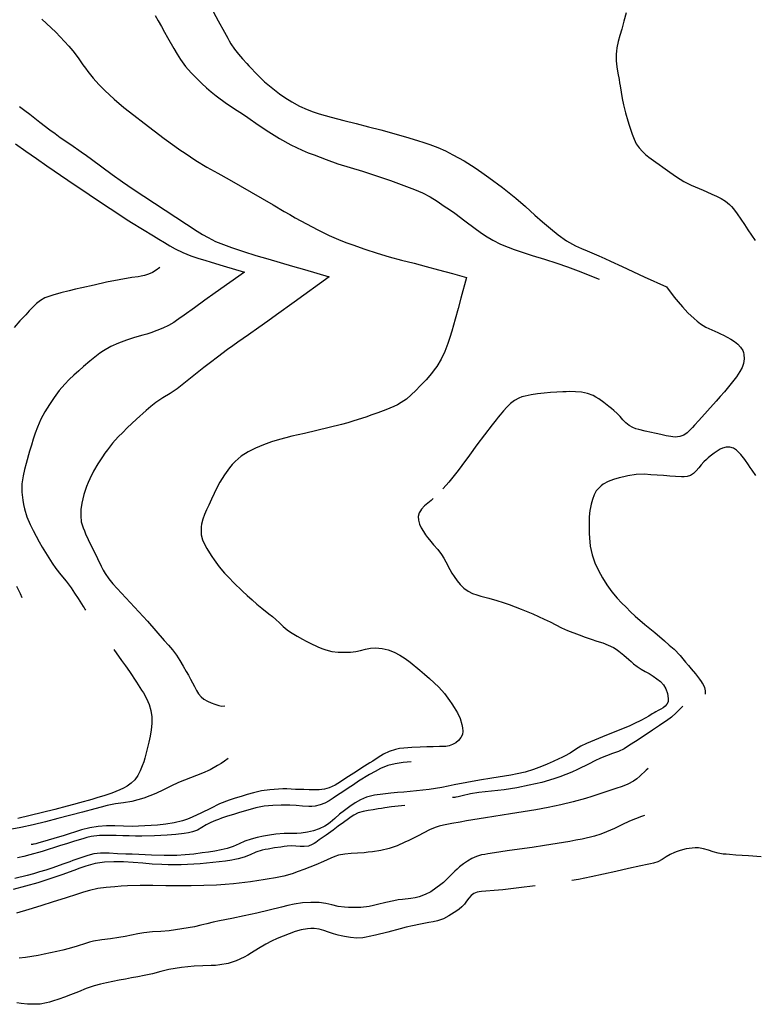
# Model space of a CAD drawing. Extents: x -6807 to 0, y -4892 to 923.
# Tile 2 of 9: x -5588 to -4038, y -4801 to -2724. Entities that reach past the tile are written whole.
import ezdxf

# ---------------------------------------------------------------- set-up
doc = ezdxf.new("R2010")
doc.units = 0
doc.header["$LTSCALE"] = 30
doc.header["$MEASUREMENT"] = 0
doc.layers.add('C_CNTR', color=3, linetype='CONTINUOUS')
doc.layers.add('C_INDX', color=5, linetype='CONTINUOUS')

msp = doc.modelspace()

# ---------------------------------------------------------------- linework, layer by layer
at = {"layer": 'C_CNTR'}
for points, elevation in [([(-5302.3, -2714.6), (-5295.5, -2726.2), (-5289, -2737.9), (-5282.5, -2749.7), (-5276, -2761.5), (-5262.7, -2784.7), (-5255.9, -2796.2), (-5248.9, -2807.6), (-5238.4, -2822.4), (-5226.4, -2835.9), (-5213.7, -2848.7), (-5204, -2858.1), (-5194.1, -2867.2), (-5183.9, -2876), (-5173.3, -2884.3), (-5151.7, -2900.2), (-5129.4, -2915.2), (-5118.1, -2922.6), (-5106.9, -2930), (-5084.7, -2945.2), (-5062.4, -2960.1), (-5039.7, -2974.5), (-5016.2, -2987.6), (-4991.7, -2999.2), (-4979.1, -3004.3), (-4966.6, -3009.1), (-4954.1, -3013.9), (-4941.6, -3018.8), (-4916.4, -3027.8), (-4890.7, -3035.8), (-4865, -3043.5), (-4839.5, -3051.7), (-4822.5, -3057.5), (-4805.5, -3063.3), (-4771.7, -3075.4), (-4754.9, -3081.9), (-4746.6, -3085.3), (-4738.2, -3088.9), (-4722.2, -3097.2), (-4707.1, -3106.8), (-4692.2, -3116.8), (-4681.1, -3124.4), (-4670.2, -3132.2), (-4648.7, -3148.2), (-4627.2, -3164.3), (-4616.3, -3172.2), (-4605.3, -3179.8), (-4589.9, -3189.1), (-4573.8, -3197), (-4557.1, -3203.7), (-4544.5, -3208.3), (-4531.8, -3212.8), (-4506.4, -3221.3), (-4480.7, -3229.2), (-4455, -3237.2), (-4432.4, -3245), (-4410, -3253.4), (-4365.6, -3271.2), (-4365.6, -3271.2)], 96), ([(-4308.7, -2709.4), (-4313.4, -2726.6), (-4315.6, -2735.3), (-4317.9, -2744), (-4321.6, -2757), (-4325.2, -2770), (-4328.1, -2783.1), (-4329.1, -2789.8), (-4329.7, -2796.6), (-4329.5, -2810.2), (-4327.9, -2823.5), (-4325.7, -2836.8), (-4323.4, -2850), (-4322.3, -2856.7), (-4321.3, -2863.3), (-4319, -2876.6), (-4316.6, -2889.8), (-4314.1, -2903), (-4310, -2920.4), (-4304.9, -2937.4), (-4302.1, -2946), (-4299.1, -2954.7), (-4295.5, -2965.1), (-4291.6, -2975.5), (-4287, -2985.3), (-4281.3, -2994.2), (-4274.3, -3002), (-4267.6, -3007.9), (-4260.6, -3013.5), (-4246.1, -3024.2), (-4238.7, -3029.5), (-4231.3, -3034.7), (-4216.6, -3045.2), (-4201.9, -3055.5), (-4194.5, -3060.4), (-4186.9, -3065.1), (-4171, -3073.1), (-4154.4, -3080), (-4146.1, -3083.5), (-4137.9, -3087.2), (-4127.9, -3091.8), (-4117.8, -3096.3), (-4107.9, -3101.1), (-4098.7, -3106.7), (-4090.6, -3113.4), (-4086.1, -3118), (-4081.9, -3123), (-4073.9, -3133.6), (-4066.4, -3144.7), (-4059, -3155.9), (-4055.2, -3161.4), (-4051.4, -3167), (-4043.7, -3178.1), (-4036.2, -3189.3)], 60), ([(-5541.2, -2722.4), (-5531.3, -2731.5), (-5521.5, -2740.7), (-5512, -2750.2), (-5493.4, -2769.6), (-5484.5, -2779.5), (-5475.8, -2789.7), (-5464.9, -2803.9), (-5454.6, -2818.6), (-5449.4, -2825.9), (-5444, -2833), (-5432.7, -2846.9), (-5421, -2860.5), (-5408.5, -2873.3), (-5398.7, -2882.5), (-5388.6, -2891.4), (-5367.9, -2908.7), (-5346.8, -2925.4), (-5325.6, -2942), (-5304.3, -2958.3), (-5282.8, -2974.4), (-5260.9, -2990.2), (-5249.8, -2998), (-5238.7, -3005.6), (-5216.2, -3020.5), (-5193.2, -3034.5), (-5169.7, -3047.8), (-5146.3, -3060.8), (-5099.6, -3087.3), (-5076.3, -3100.9), (-5053, -3114.5), (-5029.8, -3128.1), (-5018.1, -3134.9), (-5006.5, -3141.6), (-4982.9, -3154.7), (-4971.1, -3161), (-4959.1, -3167.2), (-4934.9, -3178.8), (-4910.1, -3189.4), (-4897.6, -3194.3), (-4885, -3199), (-4859.7, -3208), (-4834.1, -3216.3), (-4808.3, -3224.1), (-4782.2, -3231), (-4756, -3237.6), (-4730.1, -3244.4), (-4704.2, -3251.2), (-4674.7, -3259.1), (-4645.1, -3267.3), (-4645.1, -3267.3)], 120), ([(-5596.9, -2985.5), (-5574.8, -3001), (-5552.8, -3016.7), (-5530.8, -3032.3), (-5486.5, -3062.6), (-5441.7, -3092.3), (-5419.4, -3107.3), (-5397, -3122.3), (-5374.5, -3137.1), (-5363.3, -3144.4), (-5351.9, -3151.6), (-5328.9, -3165.7), (-5305.9, -3179.5), (-5294.3, -3186.5), (-5282.7, -3193.5), (-5271.1, -3200.5), (-5259.6, -3207.2), (-5243.8, -3215), (-5227.1, -3221.6), (-5210.1, -3227.3), (-5197.2, -3231.3), (-5184.3, -3235.3), (-5158.6, -3243.1), (-5113.9, -3256.5), (-5113.9, -3256.5)], 156), ([(-5292.1, -3246.7), (-5299.9, -3252.1), (-5307.8, -3256.9), (-5316, -3260.9), (-5324.8, -3263.5), (-5331.4, -3264.7), (-5338.1, -3265.9), (-5351.5, -3267.9), (-5378.2, -3272.3), (-5404.6, -3277.8), (-5430.9, -3283.5), (-5457.1, -3289.4), (-5470.3, -3292.4), (-5483.4, -3295.6), (-5500.8, -3299.8), (-5518, -3304.6), (-5526.5, -3307.4), (-5534.8, -3310.8), (-5544.1, -3316), (-5552.6, -3322.6), (-5560.4, -3330.2), (-5567.8, -3338.2), (-5575.1, -3346.2), (-5581.2, -3352.8), (-5587.3, -3359.4), (-5599.3, -3372.8)], 168), ([(-5113.9, -3256.5), (-5144.7, -3278.1), (-5175.3, -3299.9), (-5197.3, -3315.6), (-5219.2, -3331.5), (-5241.1, -3347.2), (-5252, -3354.9), (-5257.4, -3358.7), (-5262.8, -3362.4), (-5274, -3369.1), (-5286.1, -3374.7), (-5298.6, -3379.6), (-5311.1, -3384.1), (-5319.6, -3387), (-5328.2, -3389.6), (-5345.4, -3394.4), (-5354, -3397), (-5362.5, -3399.9), (-5379.3, -3406.2), (-5395.6, -3413.5), (-5411.1, -3422.3), (-5418.6, -3427.4), (-5425.8, -3432.7), (-5439.8, -3443.9), (-5453.4, -3455.6), (-5463.5, -3464.6), (-5473.5, -3473.7), (-5483.3, -3483), (-5492.7, -3492.6), (-5504.4, -3506.1), (-5515.1, -3520.5), (-5525.1, -3535.4), (-5530, -3543.1), (-5534.6, -3550.8), (-5543.2, -3566.6), (-5550.5, -3583.1), (-5555.1, -3595.8), (-5559.3, -3608.5), (-5563.2, -3621.4), (-5567.1, -3634.3), (-5574.4, -3660), (-5577.6, -3672.9), (-5580.7, -3686.1), (-5583.1, -3703.1), (-5583.3, -3720.3), (-5581.5, -3737.7), (-5579.9, -3746.7), (-5577.9, -3755.6), (-5572.7, -3772.7), (-5565.7, -3789.1), (-5559.7, -3801.3), (-5553.5, -3813.2), (-5547, -3825.1), (-5540.2, -3836.8), (-5526.5, -3859.4), (-5519.4, -3870.5), (-5512, -3881.5), (-5501.3, -3895.2), (-5490.1, -3908.6), (-5479.4, -3922.4), (-5472, -3933.7), (-5464.8, -3945.1), (-5457.6, -3956.4), (-5454, -3962.1), (-5452.1, -3964.9), (-5451.2, -3966.3), (-5450.2, -3967.6), (-5448.8, -3969.7), (-5448.8, -3969.7)], 156), ([(-4645.1, -3267.3), (-4657.2, -3311.3), (-4663.1, -3333.3), (-4669, -3355.4), (-4676.5, -3381.2), (-4680.6, -3394), (-4684.8, -3406.9), (-4691.1, -3423.7), (-4698.8, -3439.8), (-4707.9, -3455.3), (-4713.2, -3462.8), (-4718.8, -3469.9), (-4730.6, -3483.3), (-4736.8, -3489.8), (-4743.1, -3496.3), (-4752.3, -3505.9), (-4761.8, -3515.5), (-4771.9, -3524.2), (-4782.9, -3531.7), (-4790.8, -3536), (-4798.8, -3539.9), (-4815.5, -3546.8), (-4832.4, -3553.1), (-4845, -3557.7), (-4857.5, -3562.2), (-4882.9, -3570.4), (-4895.8, -3574.2), (-4908.8, -3577.7), (-4935, -3584.4), (-4961.2, -3590.5), (-4987.4, -3596.5), (-5013.6, -3602.7), (-5026.6, -3605.9), (-5039.7, -3609.2), (-5056.9, -3614.3), (-5073.8, -3620.5), (-5082.2, -3623.9), (-5090.6, -3627.5), (-5106.2, -3635.2), (-5120.7, -3644.8), (-5133.5, -3655.9), (-5139.6, -3662.4), (-5145.3, -3669.2), (-5155.9, -3683.7), (-5165.4, -3699.3), (-5171.9, -3711.3), (-5177.9, -3723.3), (-5183.6, -3735.4), (-5186.3, -3741.5), (-5189.1, -3747.7), (-5193.5, -3757.6), (-5197.8, -3767.5), (-5201.5, -3777.6), (-5204.1, -3788.2), (-5205, -3793.8), (-5205.4, -3799.7), (-5204.8, -3810.7), (-5202.2, -3820.9), (-5198.2, -3830.5), (-5193.2, -3839.7), (-5187.6, -3848.6), (-5182.6, -3856.1), (-5177.6, -3863.6), (-5167.1, -3878), (-5155.5, -3891.6), (-5146.3, -3901.4), (-5137, -3911), (-5117.7, -3929.7), (-5107.8, -3938.8), (-5097.7, -3947.7), (-5087.6, -3956.6), (-5077.3, -3965.3), (-5062.5, -3977.3), (-5054.9, -3983.2), (-5047.5, -3989.2), (-5039.5, -3996.5), (-5031.8, -4004.2), (-5023.7, -4011.3), (-5018.6, -4014.9), (-5013.4, -4018.3), (-5002.4, -4024.6), (-4991.2, -4030.6), (-4983.2, -4034.9), (-4975.3, -4039), (-4959.1, -4046.7), (-4950.8, -4050.1), (-4942.2, -4053.3), (-4929.3, -4056.5), (-4916.2, -4058), (-4903, -4058.3), (-4896.3, -4058.3), (-4889.7, -4058.2), (-4879.1, -4057), (-4868.8, -4054.5), (-4858.5, -4051.6), (-4848, -4049.4), (-4837.2, -4048.8), (-4830.3, -4049.4), (-4823.5, -4050.3), (-4810.3, -4053.3), (-4797.7, -4057.9), (-4786, -4064.4), (-4775, -4071.8), (-4764.4, -4079.6), (-4743.9, -4096), (-4733.6, -4104.7), (-4723.4, -4113.6), (-4713.5, -4122.6), (-4703.7, -4131.9), (-4691.8, -4145.2), (-4681.2, -4159.8), (-4676.1, -4167.3), (-4671.2, -4174.9), (-4664.3, -4186.2), (-4658.7, -4198.1), (-4654.8, -4210.8), (-4653.6, -4217.6), (-4653.1, -4224.6), (-4654, -4231.8), (-4657.1, -4238.5), (-4661.9, -4244.3), (-4668, -4249.2), (-4674.8, -4253.1), (-4681.9, -4255.7), (-4689, -4256.9), (-4695.6, -4257.2), (-4702.3, -4257.4), (-4715.8, -4257.7), (-4729.3, -4257.9), (-4742.7, -4258.5), (-4760.3, -4259.4), (-4777.8, -4260.6), (-4786.6, -4261.7), (-4795.4, -4263.5), (-4808.2, -4267.8), (-4820.3, -4273.7), (-4831.9, -4280.6), (-4843.2, -4287.8), (-4848.9, -4291.4), (-4854.6, -4295), (-4865.8, -4302.4), (-4877.1, -4309.7), (-4888.4, -4317), (-4899.7, -4324.3), (-4910.9, -4331.7), (-4922.5, -4338.5), (-4928.6, -4341.6), (-4934.9, -4344.3), (-4945.2, -4347.3), (-4955.8, -4348.5), (-4966.6, -4348.6), (-4977.4, -4348.3), (-4988.2, -4348), (-4997.2, -4347.9), (-5006.2, -4347.6), (-5024.1, -4346.8), (-5033.1, -4346.7), (-5042.1, -4346.9), (-5059.9, -4348.3), (-5077.5, -4351), (-5094.9, -4354.9), (-5107.8, -4358.6), (-5120.7, -4362.5), (-5133.5, -4366.5), (-5146.3, -4370.7), (-5166.2, -4378.5), (-5185.6, -4387.7), (-5204.7, -4397.4), (-5224.2, -4406.5), (-5234.2, -4410.5), (-5244.4, -4414), (-5261.8, -4418.4), (-5279.5, -4421.1), (-5297.4, -4422.9), (-5310.8, -4423.8), (-5324.2, -4424.7), (-5337.6, -4425.3), (-5350.9, -4425.8), (-5368.9, -4425.5), (-5386.9, -4424.7), (-5395.9, -4424.5), (-5404.9, -4424.7), (-5422.7, -4426.1), (-5440.3, -4429), (-5457.6, -4433.2), (-5470.5, -4437.2), (-5483.4, -4441.3), (-5496.2, -4445.5), (-5509.1, -4449.5), (-5534.8, -4457), (-5547.7, -4460.6), (-5554.2, -4462.3), (-5557.4, -4463.1), (-5559.1, -4463.5), (-5560.7, -4463.9), (-5563.8, -4464.3), (-5563.8, -4464.3)], 120), ([(-4035.2, -3685.7), (-4042.7, -3674.1), (-4046.5, -3668.4), (-4050.3, -3662.7), (-4058.1, -3651.7), (-4066.5, -3641.3), (-4071.1, -3636.4), (-4075.9, -3631.8), (-4082.2, -3627.9), (-4089.6, -3625.8), (-4097.5, -3625.7), (-4105.1, -3627.6), (-4109.9, -3629.9), (-4114.5, -3632.5), (-4123.1, -3638.3), (-4131.1, -3644.8), (-4135.1, -3648), (-4139.1, -3651.3), (-4144.9, -3656.6), (-4150.2, -3662.8), (-4155.3, -3669.2), (-4160.6, -3675.4), (-4166.2, -3680.9), (-4172.5, -3685.1), (-4179.7, -3687.5), (-4185.8, -3688.2), (-4191.9, -3688.4), (-4204, -3687.6), (-4216.1, -3686.6), (-4222.8, -3686.2), (-4229.5, -3685.7), (-4242.8, -3684.7), (-4256.1, -3683.7), (-4269.5, -3682.9), (-4287.2, -3683.5), (-4304.8, -3686.1), (-4313.7, -3688), (-4322.9, -3690.2), (-4335, -3693.7), (-4346.4, -3698.3), (-4356.7, -3704), (-4361.3, -3707.3), (-4365.6, -3711.1), (-4371.5, -3718.1), (-4376.1, -3726.4), (-4379.8, -3735.7), (-4382.5, -3745.7), (-4383.9, -3752.7), (-4385, -3759.6), (-4386.3, -3772.7), (-4386.8, -3785.7), (-4386.6, -3799), (-4386.3, -3808.1), (-4385.9, -3817.1), (-4384.1, -3834.8), (-4382.5, -3843.6), (-4380.4, -3852.5), (-4374.5, -3869.6), (-4367, -3885.7), (-4362.7, -3893.5), (-4358.2, -3901.3), (-4348.9, -3916.4), (-4338.9, -3930.9), (-4327.7, -3944.2), (-4318.3, -3953.9), (-4308.7, -3963.4), (-4299, -3972.8), (-4289.1, -3982.1), (-4268.9, -3999.8), (-4248.2, -4017), (-4227.5, -4034.3), (-4217.4, -4043.1), (-4207.4, -4052.1), (-4194.8, -4065.2), (-4183, -4079.1), (-4177.1, -4086.2), (-4171.3, -4093.2), (-4162.4, -4103.8), (-4153.9, -4114.8), (-4149.9, -4120.4), (-4147.9, -4123.3), (-4146.1, -4126.3), (-4143.1, -4132.7), (-4141.7, -4139.7), (-4141.8, -4146.7), (-4141.8, -4146.8)], 72), ([(-5594.7, -3918.7), (-5586.7, -3934.4), (-5583.1, -3942.9)], 168), ([(-5389.4, -4052.8), (-5372.8, -4075.7), (-5364.6, -4087.3), (-5356.5, -4098.9), (-5341.4, -4121.4), (-5334.2, -4132.8), (-5330.6, -4138.6), (-5327, -4144.3), (-5320.5, -4156), (-5315.1, -4168.3), (-5311.2, -4181.2), (-5309.2, -4194.8), (-5309, -4201.8), (-5309.2, -4208.6), (-5310.6, -4221.9), (-5313, -4235.1), (-5315.7, -4248.3), (-5317.5, -4256.8), (-5319.4, -4265.1), (-5323.7, -4281.6), (-5326.3, -4289.8), (-5329.2, -4298.1), (-5333.6, -4308.4), (-5338.8, -4318.3), (-5345.1, -4327.3), (-5352.5, -4334.9), (-5361.1, -4340.9), (-5368.8, -4344.9), (-5376.8, -4348.7), (-5393.4, -4355.4), (-5410.3, -4361.1), (-5423.2, -4365), (-5436, -4368.9), (-5461.7, -4376.3), (-5474.7, -4379.8), (-5487.7, -4383.3), (-5513.7, -4389.9), (-5566, -4402.7), (-5592.2, -4409)], 156), ([(-4188.6, -4172.3), (-4193.5, -4176.8), (-4203.1, -4186.1), (-4212.9, -4195.1), (-4223.5, -4203.1), (-4231, -4208), (-4238.4, -4213), (-4253.2, -4223), (-4283, -4242.8), (-4297.8, -4252.5), (-4305.3, -4257.2), (-4312.7, -4261.8), (-4324.6, -4267.7), (-4337.3, -4272.3), (-4350.2, -4276.6), (-4362.7, -4281.6), (-4374.8, -4287.5), (-4386.7, -4293.7), (-4410.8, -4305.6), (-4423.1, -4311.1), (-4435.5, -4316.3), (-4448.1, -4321.1), (-4460.8, -4325.5), (-4486.7, -4332.9), (-4499.8, -4336), (-4512.9, -4338.9), (-4539.3, -4344.1), (-4565.7, -4348.5), (-4579.1, -4350.1), (-4592.5, -4351.3), (-4606, -4352.5), (-4619.3, -4354), (-4636.9, -4357.3), (-4654.3, -4361.5), (-4663.1, -4363.3), (-4667.5, -4364.2), (-4669.7, -4364.5), (-4671.9, -4364.9), (-4674.7, -4365), (-4674.7, -4365)], 72), ([(-4762.3, -4289.8), (-4779.1, -4291.1), (-4795.5, -4293.5), (-4811.3, -4297.4), (-4826.4, -4303.6), (-4838.2, -4309.9), (-4849.9, -4316.5), (-4872.8, -4330.4), (-4884, -4337.8), (-4895.2, -4345.3), (-4906.3, -4352.8), (-4911.9, -4356.5), (-4917.5, -4360.1), (-4926.3, -4365.9), (-4935.3, -4371.5), (-4944.5, -4376.5), (-4954.2, -4380.6), (-4964.6, -4383.1), (-4971.4, -4383.9), (-4978.2, -4384), (-4991.6, -4383.2), (-5004.9, -4381.8), (-5018.2, -4381.2), (-5027.2, -4381.3), (-5036.2, -4381.3), (-5054.1, -4381.7), (-5063.1, -4382.3), (-5072, -4383.4), (-5089.6, -4386.9), (-5106.8, -4391.6), (-5123.9, -4396.6), (-5136.8, -4400.5), (-5149.6, -4404.5), (-5162.4, -4408.7), (-5168.7, -4410.9), (-5175.1, -4413.1), (-5184.9, -4417.4), (-5194.3, -4422.7), (-5203.6, -4428.3), (-5213.1, -4433.4), (-5223.2, -4437.1), (-5232, -4439.2), (-5240.8, -4440.9), (-5258.7, -4443.1), (-5276.6, -4444.4), (-5290.1, -4445.1), (-5303.4, -4445.7), (-5330.2, -4446.3), (-5343.7, -4446.1), (-5357.2, -4445.8), (-5370.6, -4445.4), (-5384.1, -4445.2), (-5402, -4444.8), (-5419.8, -4445.1), (-5437.4, -4447.3), (-5446.2, -4449.4), (-5454.9, -4451.7), (-5472, -4456.9), (-5489.1, -4462.3), (-5501.9, -4466.4), (-5514.8, -4470.5), (-5527.6, -4474.6), (-5540.5, -4478.6), (-5566.4, -4485.8), (-5579.5, -4489), (-5592.6, -4492)], 108), ([(-4262.1, -4303.6), (-4266.2, -4307.4), (-4279.3, -4319.5), (-4286.1, -4325.2), (-4293.2, -4330.4), (-4304.6, -4336.8), (-4317.1, -4341.7), (-4330, -4345.8), (-4342.9, -4350), (-4349.3, -4352.2), (-4355.7, -4354.4), (-4368.4, -4358.8), (-4381.2, -4363), (-4394.1, -4367), (-4420, -4374.2), (-4446.2, -4380.4), (-4459.5, -4383.2), (-4472.7, -4385.8), (-4499.2, -4390.8), (-4525.7, -4395.3), (-4552.2, -4399.6), (-4605.4, -4407.9), (-4631.9, -4412.1), (-4645.2, -4414.2), (-4658.4, -4416.5), (-4676.3, -4419.5), (-4693.9, -4423.2), (-4702.7, -4425.4), (-4711.3, -4428.1), (-4723.5, -4433.1), (-4735.3, -4439.2), (-4747, -4445.6), (-4758.8, -4451.6), (-4767, -4455.4), (-4775.2, -4459.3), (-4791.6, -4466.7), (-4800, -4469.9), (-4808.7, -4472.7), (-4826.1, -4476.7), (-4843.7, -4479.1), (-4852.5, -4480.2), (-4861.4, -4481.3), (-4874.9, -4482.5), (-4888.6, -4483.1), (-4902.1, -4484.2), (-4915, -4486.8), (-4923.1, -4489.5), (-4931.2, -4492.7), (-4947.3, -4499.8), (-4963.5, -4506.7), (-4975.9, -4511.6), (-4988.3, -4516.5), (-5000.7, -4521.2), (-5013.3, -4525.8), (-5030.4, -4530.9), (-5047.9, -4534.6), (-5065.6, -4537.4), (-5074.4, -4538.7), (-5083.3, -4540), (-5101.1, -4542.5), (-5136.7, -4546.9), (-5154.5, -4548.6), (-5172.4, -4549.9), (-5199.1, -4550.7), (-5225.9, -4550.9), (-5239.4, -4551), (-5252.8, -4551), (-5279.8, -4550.9), (-5306.7, -4550.6), (-5333.6, -4550.4), (-5360.5, -4551.1), (-5374, -4552), (-5387.5, -4553), (-5405.3, -4554.6), (-5423, -4556.9), (-5440.4, -4560.8), (-5453.3, -4564.8), (-5466.1, -4568.9), (-5491.9, -4577.1), (-5517.5, -4585.1), (-5543.2, -4593.2), (-5568.8, -4601.1), (-5594.7, -4608.6)], 48), ([(-4775.3, -4381.6), (-4803.5, -4384.6), (-4817.5, -4386.7), (-4824.5, -4387.8), (-4831.5, -4389), (-4842.2, -4390.5), (-4852.9, -4392.1), (-4863.5, -4394.2), (-4873.5, -4397.4), (-4882.9, -4402.2), (-4888.5, -4405.9), (-4894, -4409.8), (-4904.9, -4417.6), (-4915.7, -4425.6), (-4926.6, -4433.5), (-4941.2, -4444), (-4955.8, -4454.4), (-4963.2, -4459.4), (-4967, -4461.8), (-4970.9, -4464.2), (-4978.9, -4467.4), (-4987.5, -4468.5), (-4996.5, -4468.3), (-5005.6, -4467.5), (-5014.8, -4467), (-5023.7, -4467.4), (-5030.3, -4468.3), (-5037, -4469.3), (-5050.3, -4471.2), (-5063.5, -4473.5), (-5070.1, -4474.8), (-5076.7, -4476.2), (-5089.5, -4480.3), (-5101.9, -4485.6), (-5114.3, -4490.8), (-5127.2, -4494.5), (-5133.8, -4495.8), (-5140.4, -4496.9), (-5153.7, -4499), (-5167, -4500.7), (-5180.4, -4502.1), (-5207, -4504.6), (-5233.7, -4506.3), (-5247.3, -4506.7), (-5260.9, -4506.9), (-5274.4, -4506.8), (-5288, -4506.4), (-5308.1, -4505.2), (-5328.4, -4503.5), (-5348.7, -4501.8), (-5369.1, -4500.7), (-5389.3, -4500.4), (-5409.3, -4501.5), (-5429, -4504.3), (-5448.2, -4509.4), (-5460.9, -4513.9), (-5473.5, -4518.5), (-5498.7, -4527.7), (-5511.5, -4532.1), (-5524.3, -4536.4), (-5537.1, -4540.7), (-5549.9, -4544.7), (-5575.8, -4552.2), (-5601.8, -4558.9)], 72), ([(-4023.4, -4489.8), (-4050.3, -4488.1), (-4077.2, -4486.2), (-4090.6, -4485.2), (-4097.3, -4484.7), (-4104, -4484.1), (-4114.5, -4482.4), (-4124.8, -4479.4), (-4135, -4476), (-4145.4, -4473), (-4156.1, -4471.3), (-4162.7, -4471.2), (-4169.1, -4471.5), (-4181.9, -4473.3), (-4194.3, -4476.6), (-4200.5, -4478.6), (-4206.6, -4480.7), (-4215.7, -4485), (-4224.3, -4490.2), (-4232.8, -4495.6), (-4241.5, -4500.4), (-4250.8, -4503.6), (-4257.4, -4505), (-4264, -4506.4), (-4277.2, -4509.1), (-4303.6, -4514.7), (-4329.9, -4520.6), (-4356.2, -4526.6), (-4382.5, -4532.4), (-4395.6, -4535.2), (-4408.8, -4538), (-4423.3, -4539.8), (-4423.3, -4539.8)], 12), ([(-4500.6, -4551.2), (-4534.7, -4555.5), (-4551.8, -4557.5), (-4568.9, -4559.5), (-4586.8, -4561.1), (-4604.8, -4562.3), (-4613.9, -4563.2), (-4618.4, -4563.8), (-4623, -4564.5), (-4629.8, -4567), (-4635.6, -4571.3), (-4640.6, -4577), (-4645.2, -4583.3), (-4649.8, -4589.7), (-4654.8, -4595.5), (-4660.5, -4600.3), (-4666, -4603.8), (-4671.4, -4607.5), (-4682.4, -4614.4), (-4694, -4620.5), (-4706.6, -4624.8), (-4715.6, -4626.9), (-4724.5, -4628.7), (-4742, -4632), (-4759.4, -4635.4), (-4772.5, -4638.5), (-4785.4, -4641.8), (-4811.3, -4648.7), (-4837.4, -4655.4), (-4850.5, -4658.4), (-4857.2, -4659.8), (-4863.8, -4661), (-4876.9, -4661.9), (-4889.9, -4660.4), (-4902.9, -4657.8), (-4909.4, -4656.4), (-4915.9, -4655.1), (-4926.1, -4652.6), (-4936.1, -4649.2), (-4946.1, -4645.7), (-4956.3, -4642.8), (-4966.9, -4641.3), (-4973.8, -4641.2), (-4980.6, -4641.7), (-4993.9, -4644), (-5006.9, -4647.8), (-5019.7, -4652.4), (-5032.1, -4657.4), (-5044.4, -4662.6), (-5056.5, -4668.2), (-5068.5, -4674.1), (-5084, -4683.1), (-5099.1, -4692.8), (-5106.8, -4697.5), (-5114.7, -4701.7), (-5131.1, -4709.1), (-5148.1, -4714.8), (-5165.9, -4718.2), (-5174.9, -4719.1), (-5183.9, -4719.5), (-5201.8, -4719.9), (-5219.7, -4720.9), (-5233.1, -4722.3), (-5246.5, -4723.7), (-5259.8, -4725.4), (-5273.1, -4727.7), (-5290.5, -4731.8), (-5307.8, -4736.5), (-5325.2, -4740.6), (-5338.4, -4743.1), (-5351.7, -4745.5), (-5365, -4747.9), (-5378.2, -4750.4), (-5404.5, -4755.7), (-5417.6, -4758.7), (-5430.5, -4762.1), (-5447.4, -4767.9), (-5463.9, -4774.8), (-5480.5, -4781.4), (-5493.1, -4786), (-5505.7, -4790.5), (-5518.5, -4794.6), (-5524.9, -4796.5), (-5531.5, -4798.2), (-5544.7, -4800.5), (-5558.1, -4801.1), (-5571.6, -4800.5), (-5585, -4799.1), (-5593.9, -4797.8)], 12)]:
    msp.add_lwpolyline(points, dxfattribs=dict(at, elevation=elevation))
at = {"layer": 'C_INDX'}
for points, elevation in [([(-5195.2, -2677.1), (-5169.2, -2726), (-5155.9, -2750.3), (-5149.1, -2762.4), (-5145.7, -2768.4), (-5142.2, -2774.5), (-5134.8, -2785.7), (-5126.6, -2796.2), (-5117.8, -2806.3), (-5108.8, -2816.3), (-5104.3, -2821.2), (-5099.8, -2826.2), (-5090.5, -2835.9), (-5071.3, -2854.6), (-5061.2, -2863.5), (-5050.7, -2872), (-5039.9, -2880), (-5028.7, -2887.7), (-5013.5, -2897.3), (-4997.7, -2905.9), (-4981.1, -2913.1), (-4968.6, -2917.8), (-4956, -2922.2), (-4930.5, -2929.7), (-4917.4, -2933), (-4904.3, -2936.3), (-4878.1, -2942.8), (-4851.9, -2949.5), (-4825.8, -2956.4), (-4774.3, -2970.8), (-4748.5, -2978.6), (-4735.6, -2982.6), (-4722.6, -2986.8), (-4705.8, -2993.1), (-4689.7, -3000.5), (-4673.9, -3008.6), (-4661.9, -3015), (-4650.1, -3021.7), (-4627.3, -3036), (-4612.8, -3046.3), (-4598.2, -3056.7), (-4569.3, -3078.1), (-4555.2, -3089.1), (-4541.2, -3100.3), (-4520.9, -3118), (-4510.9, -3127), (-4500.8, -3135.9), (-4484.6, -3150.1), (-4468.3, -3164.3), (-4451.6, -3177.8), (-4434, -3190.1), (-4415.1, -3200.7), (-4402.9, -3206.3), (-4390.5, -3211.5), (-4365.9, -3222.1), (-4353.6, -3227.7), (-4341.4, -3233.4), (-4316.9, -3244.7), (-4270.2, -3266.1), (-4223.5, -3287.3), (-4223.5, -3287.3)], 84), ([(-5588.1, -2906.8), (-5577.4, -2915), (-5566.7, -2923.2), (-5545.5, -2939.7), (-5524.1, -2956), (-5513.3, -2964.1), (-5502.5, -2972), (-5480.3, -2987.3), (-5458.1, -3002.4), (-5447.2, -3010.3), (-5436.3, -3018.2), (-5414.6, -3034.2), (-5393, -3050.2), (-5371.2, -3066), (-5348.8, -3081.1), (-5326.2, -3095.9), (-5303.8, -3110.8), (-5281.3, -3125.8), (-5236.1, -3155.4), (-5213.4, -3169.7), (-5202, -3176.6), (-5190.6, -3183.3), (-5174.8, -3191.4), (-5158.1, -3198.3), (-5141.1, -3204.4), (-5128.4, -3208.8), (-5115.6, -3213), (-5089.9, -3221), (-5064.1, -3228.5), (-5038.4, -3235.8), (-5012.6, -3243.4), (-4986.8, -3251), (-4935.2, -3266.3), (-4935.2, -3266.3)], 144), ([(-4935.2, -3266.3), (-5009.1, -3319.9), (-5046.1, -3346.6), (-5064.7, -3359.8), (-5083.4, -3373), (-5105.5, -3388.3), (-5127.6, -3403.8), (-5138.5, -3411.7), (-5149.3, -3419.8), (-5170.9, -3436), (-5185.2, -3446.8), (-5199.4, -3457.8), (-5227.7, -3480.1), (-5241.8, -3491.2), (-5248.8, -3496.7), (-5255.9, -3502.2), (-5270.6, -3512.1), (-5285.9, -3521.4), (-5300.6, -3531.4), (-5311.1, -3539.7), (-5321.4, -3548.4), (-5341.4, -3566.3), (-5351.3, -3575.5), (-5361.1, -3584.9), (-5370.6, -3594.4), (-5380, -3604.1), (-5391.8, -3617.4), (-5402.8, -3631.4), (-5408.1, -3638.6), (-5413.4, -3645.8), (-5423.1, -3660.8), (-5431.9, -3676.2), (-5440, -3692.1), (-5443.8, -3700.4), (-5447.3, -3708.6), (-5452.8, -3725.7), (-5455, -3734.5), (-5456.9, -3743.6), (-5458.7, -3757), (-5459.2, -3770.4), (-5457.9, -3783.4), (-5454.1, -3795.9), (-5451.5, -3802.1), (-5448.8, -3808.2), (-5443.2, -3820.3), (-5437.5, -3832.4), (-5431.7, -3844.4), (-5424, -3860.7), (-5416.3, -3876.8), (-5412.1, -3884.8), (-5407.7, -3892.5), (-5400.2, -3903.7), (-5391.6, -3914), (-5382.5, -3924), (-5373.3, -3933.8), (-5364.1, -3943.6), (-5354.8, -3953.3), (-5336.6, -3972.9), (-5327.6, -3983), (-5318.6, -3993.1), (-5300.6, -4013.2), (-5282.8, -4033.3), (-5273.9, -4043.4), (-5265.2, -4053.5), (-5257.1, -4064.2), (-5250, -4075.7), (-5243.3, -4087.6), (-5236.5, -4099.2), (-5232, -4107), (-5227.8, -4115), (-5219.4, -4130.9), (-5215, -4138.8), (-5212.8, -4142.6), (-5210.5, -4146.4), (-5205.4, -4152.5), (-5199.1, -4157.5), (-5191.9, -4161.5), (-5184.1, -4164.9), (-5175.9, -4168), (-5171.8, -4169.4), (-5167.7, -4170.9), (-5161.5, -4171.8), (-5155.3, -4171.4), (-5154.9, -4171.4)], 144), ([(-4223.5, -3287.3), (-4207.3, -3308.9), (-4198.7, -3319.2), (-4189.9, -3329.3), (-4178, -3342.2), (-4165.2, -3354.3), (-4158.5, -3360), (-4151.5, -3365.4), (-4140, -3372.5), (-4127.7, -3378.3), (-4115.2, -3383.6), (-4109.1, -3386.5), (-4103.1, -3389.6), (-4095.4, -3393.8), (-4087.6, -3398.1), (-4080.1, -3402.9), (-4073.1, -3408.3), (-4067.2, -3414.4), (-4062.6, -3421.6), (-4060.9, -3425.8), (-4059.9, -3430.2), (-4059.4, -3439.4), (-4060.8, -3448.8), (-4063.9, -3457.8), (-4068.3, -3466), (-4072, -3471.6), (-4075.9, -3477.2), (-4083.9, -3487.9), (-4100.9, -3508.6), (-4109.8, -3518.7), (-4118.8, -3528.9), (-4136.8, -3549.2), (-4154.9, -3569.4), (-4164, -3579.4), (-4168.6, -3584.4), (-4173.1, -3589.4), (-4179.6, -3595.3), (-4187.1, -3600.1), (-4195.5, -3603.2), (-4204.7, -3604.2), (-4209.7, -3603.9), (-4214.5, -3603.3), (-4223.8, -3601.6), (-4232.8, -3599.4), (-4241.9, -3597.2), (-4248.6, -3595.8), (-4255.2, -3594.5), (-4268.5, -3591.9), (-4281.6, -3588.6), (-4287.9, -3586.6), (-4294.2, -3584.1), (-4302, -3579.8), (-4308.8, -3574.2), (-4315.2, -3567.7), (-4321.4, -3561), (-4327.7, -3554.3), (-4334.4, -3548.3), (-4339.6, -3544), (-4344.8, -3539.8), (-4355.4, -3531.5), (-4366.4, -3523.7), (-4372.2, -3520.1), (-4378.2, -3516.9), (-4390.2, -3512.3), (-4402.6, -3509.7), (-4415.3, -3508.7), (-4428.1, -3508.5), (-4434.9, -3508.6), (-4441.7, -3508.8), (-4455, -3509.5), (-4468.3, -3510.6), (-4481.7, -3511.9), (-4495.3, -3513.3), (-4508.6, -3515), (-4521.8, -3517.7), (-4528.3, -3519.7), (-4534.8, -3522.3), (-4544.2, -3527.4), (-4552.6, -3533.8), (-4560.3, -3541.1), (-4567.4, -3549), (-4574, -3557.2), (-4578.3, -3562.5), (-4582.5, -3567.7), (-4590.9, -3578.2), (-4607.4, -3599.5), (-4623.5, -3621), (-4639.3, -3642.6), (-4655.1, -3664.2), (-4663.1, -3674.9), (-4671.2, -3685.7), (-4682.6, -3699.5), (-4694.7, -3712.8), (-4695.4, -3713.6)], 84), ([(-4715.4, -3734.2), (-4720.1, -3738.1), (-4727.1, -3743.7), (-4733.9, -3749.6), (-4739.9, -3756.2), (-4742.6, -3759.9), (-4744.9, -3763.9), (-4747.3, -3771.7), (-4746.9, -3779.8), (-4744.6, -3787.9), (-4740.8, -3795.9), (-4736.3, -3803.5), (-4731.6, -3810.6), (-4727.6, -3816.1), (-4723.5, -3821.3), (-4714.7, -3831.5), (-4705.9, -3841.6), (-4697.9, -3852.2), (-4693.2, -3859.7), (-4688.9, -3867.6), (-4680.5, -3883.5), (-4676.1, -3891.3), (-4671.4, -3898.8), (-4665.2, -3907.4), (-4658.3, -3915.6), (-4650.7, -3923.2), (-4642.1, -3929.6), (-4632.5, -3934.4), (-4623.8, -3937.4), (-4615.2, -3939.9), (-4598, -3944.3), (-4581, -3949.2), (-4568.2, -3953.5), (-4555.4, -3957.8), (-4542.6, -3962.3), (-4530.1, -3967.1), (-4505.5, -3977.6), (-4481.1, -3988.7), (-4468.9, -3994.5), (-4456.8, -4000.6), (-4444.7, -4006.5), (-4432.4, -4012.1), (-4407.3, -4021.8), (-4394.7, -4026.3), (-4388.3, -4028.6), (-4382, -4030.9), (-4370.1, -4035), (-4358, -4038.8), (-4346.1, -4043.1), (-4334.9, -4048.4), (-4329.3, -4052), (-4323.8, -4055.8), (-4313.3, -4064.4), (-4303.1, -4073.5), (-4298, -4078.1), (-4292.9, -4082.6), (-4285.4, -4088.4), (-4277.1, -4093.7), (-4268.6, -4098.6), (-4259.9, -4103.5), (-4251.4, -4108.6), (-4243.4, -4114.1), (-4236.1, -4120.2), (-4229.8, -4127.3), (-4224.8, -4135.5), (-4221.3, -4145.1), (-4220.2, -4150.5), (-4219.6, -4156.4), (-4220.1, -4162.7), (-4222.4, -4167.8), (-4226, -4172), (-4230.5, -4175.5), (-4235.6, -4178.5), (-4240.7, -4181.2), (-4245.6, -4183.9), (-4249.4, -4186.1), (-4253.3, -4188.4), (-4260.9, -4192.9), (-4276.4, -4201.7), (-4292.5, -4209.7), (-4300.8, -4213.3), (-4309, -4216.8), (-4325.6, -4223.6), (-4358.7, -4236.9), (-4375.3, -4243.6), (-4383.5, -4247.1), (-4391.8, -4250.7), (-4403.8, -4256.8), (-4415.2, -4263.8), (-4426.6, -4271), (-4438.2, -4277.5), (-4444.2, -4280.5), (-4450.3, -4283.5), (-4462.5, -4289.1), (-4474.8, -4294.5), (-4487.3, -4299.5), (-4504.2, -4305.7), (-4521.3, -4311.2), (-4538.7, -4315.2), (-4551.9, -4317.5), (-4565.2, -4319.8), (-4591.6, -4324.1), (-4618.1, -4328.4), (-4644.7, -4332.8), (-4671.1, -4338.1), (-4684.3, -4340.9), (-4697.5, -4343.4), (-4724, -4347.6), (-4750.7, -4351), (-4764.1, -4352.4), (-4777.6, -4353.5), (-4791.1, -4354.5), (-4804.6, -4355.7), (-4821.9, -4357.5), (-4839.1, -4360), (-4847.7, -4361.9), (-4856.3, -4364.3), (-4868.9, -4369.6), (-4880.4, -4376.4), (-4891.5, -4384.1), (-4896.9, -4388), (-4902.4, -4391.9), (-4913, -4400.1), (-4923, -4409), (-4933.2, -4417.7), (-4938.6, -4421.7), (-4944.2, -4425.3), (-4955.9, -4430.9), (-4968.1, -4435), (-4980.8, -4437.9), (-4993.8, -4439.8), (-5002.9, -4440.6), (-5011.9, -4440.8), (-5029.8, -4440.8), (-5047.6, -4442), (-5060.8, -4444), (-5073.9, -4446.4), (-5087, -4449.2), (-5099.9, -4452.6), (-5112.6, -4457.1), (-5125, -4462.6), (-5137.4, -4468), (-5150.2, -4472.2), (-5163.2, -4475.2), (-5176.4, -4477.7), (-5189.6, -4479.9), (-5202.9, -4481.8), (-5220.7, -4484.1), (-5238.5, -4486.1), (-5256.3, -4487), (-5269.7, -4487), (-5283.2, -4486.9), (-5310, -4486.2), (-5336.9, -4485.2), (-5350.3, -4484.7), (-5363.7, -4484.2), (-5381.3, -4483.4), (-5399, -4482.5), (-5408, -4482.3), (-5417.4, -4482.3), (-5431.2, -4483.8), (-5444.2, -4487.1), (-5456.8, -4491.3), (-5469.5, -4495.8), (-5475.8, -4498), (-5482.2, -4500.3), (-5494.8, -4504.9), (-5520.2, -4513.8), (-5533.1, -4517.9), (-5546, -4521.8), (-5558.9, -4525.6), (-5571.9, -4529.3), (-5597.9, -4536)], 84), ([(-5147.9, -4282.8), (-5155.5, -4288.4), (-5163, -4293), (-5170.5, -4297.6), (-5186.1, -4306.2), (-5202.4, -4313.7), (-5215, -4318.7), (-5227.7, -4323.3), (-5240.4, -4328), (-5252.9, -4333), (-5268.9, -4340.7), (-5284.8, -4348.9), (-5300.9, -4356.5), (-5313.3, -4361.6), (-5325.8, -4366.1), (-5338.5, -4370), (-5351.4, -4373.3), (-5368.7, -4376.3), (-5386.1, -4378.4), (-5403.3, -4381.7), (-5416.3, -4385), (-5429.3, -4388.5), (-5455.3, -4395.4), (-5507.3, -4409.2), (-5533.3, -4415.8), (-5559.4, -4422.2), (-5585.8, -4427.8), (-5612.2, -4433.3)], 144), ([(-4269.7, -4402.7), (-4276.2, -4405), (-4288.7, -4409.9), (-4301.1, -4414.9), (-4317.3, -4422.4), (-4333.3, -4430.2), (-4349.7, -4437.4), (-4362.2, -4442.1), (-4375, -4446.2), (-4401.1, -4452.6), (-4414.3, -4455.1), (-4427.5, -4457.4), (-4454, -4461.8), (-4480.5, -4466.1), (-4507, -4470.3), (-4533.5, -4474.1), (-4559.8, -4477.5), (-4586.4, -4481.3), (-4600, -4483.5), (-4606.8, -4484.8), (-4613.7, -4486.1), (-4624.2, -4489.1), (-4633.8, -4493.5), (-4642.9, -4498.9), (-4651.6, -4505), (-4660.1, -4511.4), (-4665.3, -4515.7), (-4670.2, -4520.2), (-4679.6, -4529.8), (-4689.1, -4539.4), (-4694, -4543.9), (-4699.2, -4548.2), (-4709.7, -4556.1), (-4720.6, -4563.5), (-4732.2, -4569.7), (-4744.8, -4574.3), (-4753.8, -4576.3), (-4762.8, -4577.7), (-4780.6, -4579.9), (-4789.5, -4581), (-4798.3, -4582.6), (-4815.7, -4586.6), (-4833, -4590.9), (-4841.8, -4593), (-4850.6, -4594.7), (-4867.9, -4596.7), (-4885.4, -4597.1), (-4894.1, -4596.9), (-4902.9, -4596.4), (-4916.2, -4594.5), (-4929.3, -4591.2), (-4942.4, -4588.1), (-4955.8, -4586.4), (-4964.7, -4586.2), (-4973.7, -4586.2), (-4991.5, -4587.3), (-5009.1, -4590.1), (-5022.3, -4593), (-5035.4, -4596.1), (-5061.6, -4602.3), (-5087.8, -4608.6), (-5100.9, -4611.7), (-5114, -4614.6), (-5140.3, -4619.9), (-5166.6, -4625), (-5179.7, -4628), (-5192.8, -4631.2), (-5206, -4634.4), (-5219.1, -4637.4), (-5245.7, -4642.2), (-5259, -4644.2), (-5272.4, -4646), (-5290.2, -4647.5), (-5308, -4648.4), (-5325.7, -4650.2), (-5339, -4652.5), (-5352.3, -4655.2), (-5365.5, -4658), (-5378.8, -4660.5), (-5396.5, -4663), (-5414.3, -4665.1), (-5432, -4668.1), (-5440.7, -4670.2), (-5449.3, -4672.8), (-5466.4, -4678.4), (-5483.6, -4683.5), (-5496.7, -4686.8), (-5509.7, -4689.9), (-5536, -4695.7), (-5549.2, -4698.3), (-5562.5, -4700.6), (-5575.8, -4702.4), (-5589.2, -4703.7)], 24)]:
    msp.add_lwpolyline(points, dxfattribs=dict(at, elevation=elevation))

doc.saveas('drawing.dxf')
